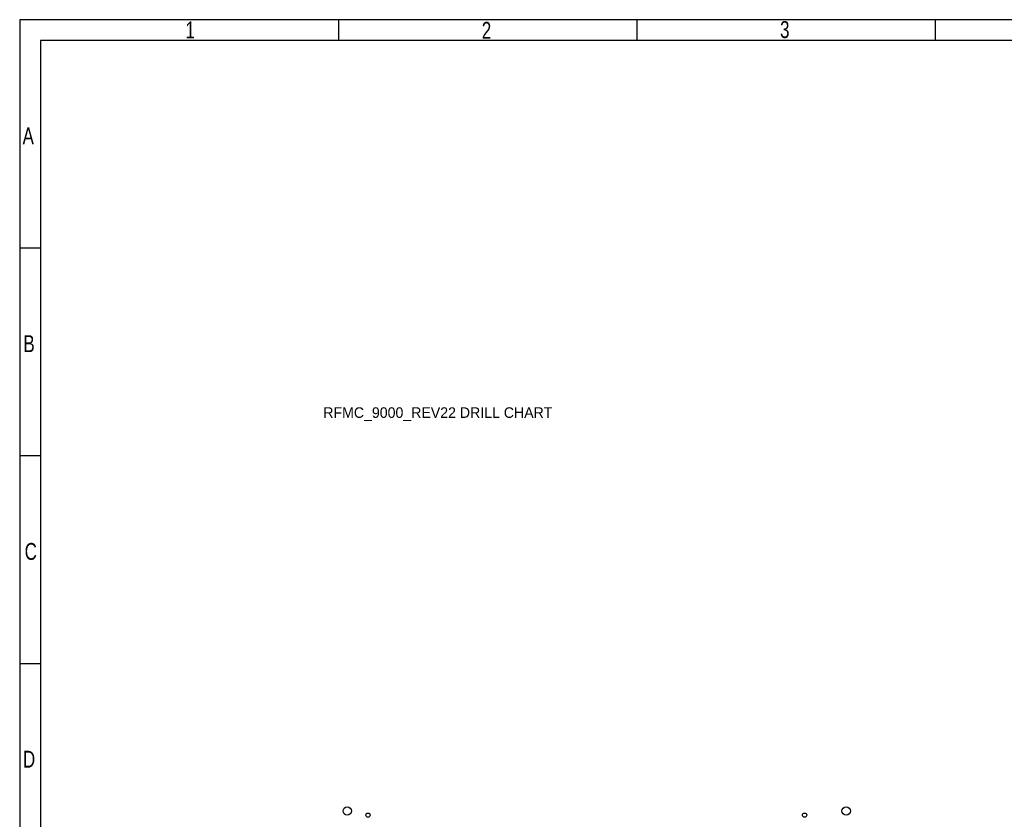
# Model space of a CAD drawing. Extents: x -70 to 514, y -134 to 276.
# Tile 10 of 17: x -70 to 166, y 83 to 276. Entities that reach past the tile are written whole.
import ezdxf

# ---------------------------------------------------------------- set-up
doc = ezdxf.new("R2010")
doc.units = 0
for name, color, linetype in [('BOARD_GEOMETRY_DIMENSION', 2, 'CONTINUOUS'), ('BOARD_GEOMETRY_SILKSCREEN_TOP', 1, 'CONTINUOUS'), ('PIN_TOP', 5, 'CONTINUOUS')]:
    doc.layers.add(name, color=color, linetype=linetype)

msp = doc.modelspace()

# ---------------------------------------------------------------- linework, layer by layer
at = {"layer": 'BOARD_GEOMETRY_DIMENSION'}
for points in [[(-70.485, -134.471156), (513.514848, -134.471156), (513.514848, 275.52904), (-70.485, 275.52904), (-70.485, -134.471156)], [(6.26491, 270.528796), (6.26491, 275.528786)], [(78.01483, 270.528796), (78.01483, 275.528786)], [(149.765004, 270.528796), (149.765004, 275.528786)], [(508.514858, 270.528796), (-65.48501, 270.528796)], [(-65.48501, 270.528796), (-65.48501, -129.471166)], [(-65.48501, 220.528896), (-70.485, 220.528896)], [(-65.48501, 170.528742), (-70.485, 170.528742)], [(-65.48501, 120.528842), (-70.485, 120.528842)]]:
    msp.add_lwpolyline(points, dxfattribs=at)
at = {"layer": 'BOARD_GEOMETRY_SILKSCREEN_TOP'}
for points in [[(-70.485, -134.471156), (513.514848, -134.471156), (513.514848, 275.52904), (-70.485, 275.52904), (-70.485, -134.471156)], [(6.26491, 270.528796), (6.26491, 275.528786)], [(78.01483, 270.528796), (78.01483, 275.528786)], [(149.765004, 270.528796), (149.765004, 275.528786)], [(508.514858, 270.528796), (-65.48501, 270.528796)], [(-65.48501, 270.528796), (-65.48501, -129.471166)], [(-65.48501, 220.528896), (-70.485, 220.528896)], [(-65.48501, 170.528742), (-70.485, 170.528742)], [(-65.48501, 120.528842), (-70.485, 120.528842)]]:
    msp.add_lwpolyline(points, dxfattribs=at)
at = {"layer": 'PIN_TOP'}
for centre, radius in [((8.299958, 85.09889), 1.016), ((128.299718, 85.09889), 1.016), ((13.299948, 84.098892), 0.508), ((118.299738, 84.098892), 0.508)]:
    msp.add_circle(centre, radius, dxfattribs=at)

# ---------------------------------------------------------------- texts
at = {"layer": 'BOARD_GEOMETRY_DIMENSION', "width": 0.75}
for s, p in [('1', (-30.610048, 271.028922)), ('2', (40.670734, 270.928592)), ('2', (40.670734, 270.928338)), ('3', (112.407192, 271.111726)), ('3', (112.407192, 271.111472)), ('A', (-69.784976, 245.528846)), ('B', (-69.585078, 195.528692)), ('C', (-69.291962, 145.528792)), ('D', (-69.69887, 95.528892))]:
    msp.add_text(s, height=4.064, dxfattribs=at).set_placement(p)
at = {"layer": 'BOARD_GEOMETRY_DIMENSION'}
msp.add_text('RFMC_9000_REV22 DRILL CHART', height=2.54, dxfattribs=at).set_placement((2.54, 179.705))
at = {"layer": 'BOARD_GEOMETRY_SILKSCREEN_TOP', "width": 0.75}
for s, p in [('1', (-30.610048, 271.028922)), ('2', (40.670734, 270.928592)), ('2', (40.670734, 270.928338)), ('3', (112.407192, 271.111726)), ('3', (112.407192, 271.111472)), ('A', (-69.784976, 245.528846)), ('B', (-69.585078, 195.528692)), ('C', (-69.291962, 145.528792)), ('D', (-69.69887, 95.528892))]:
    msp.add_text(s, height=4.064, dxfattribs=at).set_placement(p)

doc.saveas('drawing.dxf')
